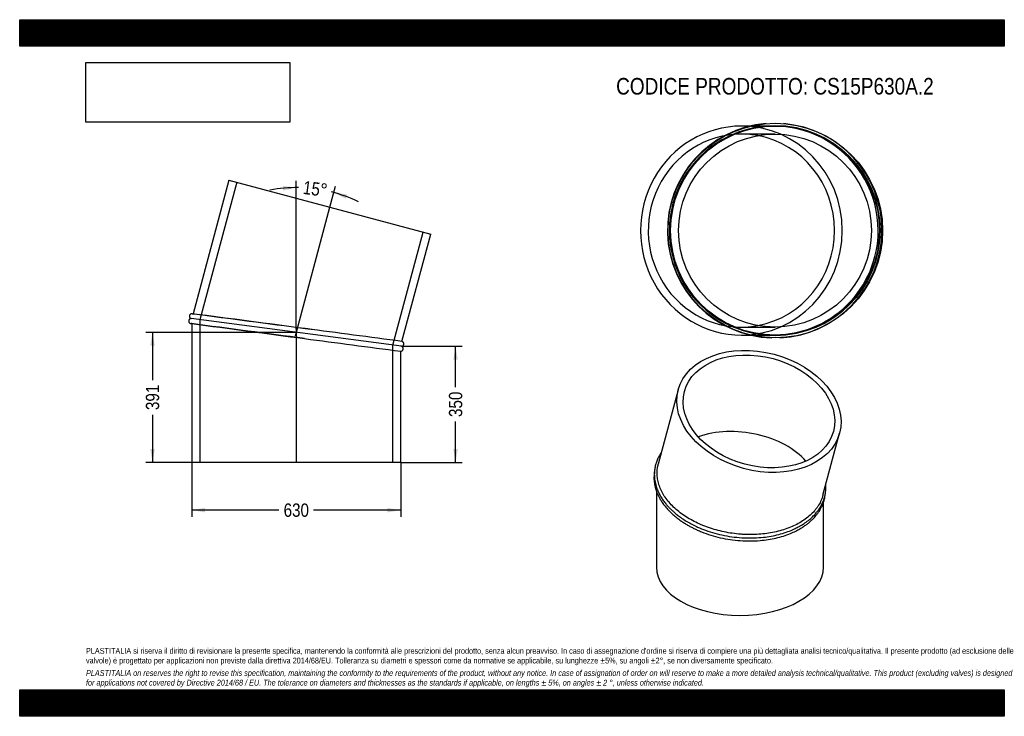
# Model space of a CAD drawing. Header units: millimetres. Extents: x 0 to 2970, y 0 to 2100.
import ezdxf
from ezdxf.enums import TextEntityAlignment as Align
from ezdxf.lldxf.tags import DXFTag

# ---------------------------------------------------------------- set-up
doc = ezdxf.new("R2010")
doc.units = ezdxf.units.MM
doc.header["$LTSCALE"] = 10
doc.layers.add('Default', color=7, linetype='Continuous')
doc.layers.add('TUBO_X_GOMITO_15', color=7, linetype='Continuous')
doc.styles.add('SEACAD_Arial_Narrow', font='ARIALN.TTF')
tags = doc.linetypes.add('CENTER2', pattern=[28.575, 19.05, -3.175, 3.175, -3.175]).pattern_tags.tags
tags[10:11] = [DXFTag(74, 4), DXFTag(75, 0), DXFTag(340, '0'), DXFTag(46, 0.0), DXFTag(50, 0.0), DXFTag(44, 0.0), DXFTag(45, 0.0)]
tags[8:9] = [DXFTag(74, 4), DXFTag(75, 0), DXFTag(340, '0'), DXFTag(46, 0.0), DXFTag(50, 0.0), DXFTag(44, 0.0), DXFTag(45, 0.0)]
tags[6:7] = [DXFTag(74, 4), DXFTag(75, 0), DXFTag(340, '0'), DXFTag(46, 0.0), DXFTag(50, 0.0), DXFTag(44, 0.0), DXFTag(45, 0.0)]
tags[4:5] = [DXFTag(74, 4), DXFTag(75, 0), DXFTag(340, '0'), DXFTag(46, 0.0), DXFTag(50, 0.0), DXFTag(44, 0.0), DXFTag(45, 0.0)]
tags = doc.linetypes.add('HIDDEN2', pattern=[4.7625, 3.175, -1.5875]).pattern_tags.tags
tags[6:7] = [DXFTag(74, 4), DXFTag(75, 0), DXFTag(340, '0'), DXFTag(46, 0.0), DXFTag(50, 0.0), DXFTag(44, 0.0), DXFTag(45, 0.0)]
tags[4:5] = [DXFTag(74, 4), DXFTag(75, 0), DXFTag(340, '0'), DXFTag(46, 0.0), DXFTag(50, 0.0), DXFTag(44, 0.0), DXFTag(45, 0.0)]
doc.dimstyles.new('Plastitalia', dxfattribs={"dimtxt": 40, "dimasz": 40, "dimexe": 20, "dimexo": 0, "dimgap": 10, "dimtad": 0, "dimdec": 0, "dimtxsty": 'SEACAD_Arial_Narrow', "dimblk1": '_SE_FILLED', "dimblk2": '_SE_FILLED', "dimsah": 1, "dimcen": 20, "dimadec": 0, "dimazin": 0, "dimtfac": 0.8, "dimtdec": 1, "dimtmove": 0, "dimatfit": 3, "dimfxl": 1, "dimtolj": 1, "dimarcsym": 0})
picture_1 = doc.add_image_def('image1.jpg', size_in_pixel=(4302, 1260))

# ---------------------------------------------------------------- blocks, each defined once
blk = doc.blocks.new('SEANNOT_GROUP')
at = {"layer": 'Default', "color": 7, "linetype": 'CENTER2'}
blk.add_line((834.3, 1167.4), (834.3, 765.6), dxfattribs=at)
blk = doc.blocks.new('SEANNOT_GROUP1')
at = {"layer": 'Default', "color": 7, "linetype": 'CENTER2'}
blk.add_line((831.5, 1147), (935.6, 1535.1), dxfattribs=at)
blk = doc.blocks.new('SE')
at = {"layer": 'TUBO_X_GOMITO_15', "color": 7, "linetype": 'Continuous'}
for p, q in [((631.3, 1616.7), (523.2, 1213.1)), ((631.3, 1616.7), (1239.8, 1453.7)), ((1153.1, 1130.1), (1239.8, 1453.7)), ((1151.2, 1115.4), (517.3, 1198.8)), ((1151.2, 1115.4), (517.3, 1198.8)), ((519.3, 1183.5), (519.3, 765.6)), ((1149.3, 765.6), (1149.3, 1100.6)), ((1149.3, 765.6), (519.3, 765.6))]:
    blk.add_line(p, q, dxfattribs=at)
at = {"layer": 'TUBO_X_GOMITO_15', "color": 7, "linetype": 'HIDDEN2'}
for p, q in [((654.6, 1610.5), (543.4, 1195.4)), ((1125.2, 1118.8), (1216.6, 1459.9)), ((523.2, 1213.1), (523, 1212.5)), ((543.4, 1195.4), (543.4, 765.6)), ((519.3, 1184.1), (519.3, 1183.5)), ((1125.2, 765.6), (1125.2, 1118.8))]:
    blk.add_line(p, q, dxfattribs=at)
at = {"layer": 'TUBO_X_GOMITO_15', "color": 7, "linetype": 'Continuous'}
for centre, radius, start, end in [((-8164.1, -66087.9), 67859.4, 82.356819, 82.646972), ((-10435.4, -83306.9), 85197.6, 82.38206, 82.614146), ((-24936.2, -195817.4), 198668, 82.454047, 82.538922), ((26922.6, 198089.7), 198668, 262.4615, 262.545953)]:
    blk.add_arc(centre, radius, start, end, dxfattribs=at)
at = {"layer": 'TUBO_X_GOMITO_15', "color": 7, "linetype": 'HIDDEN2'}
for centre, radius, start, end in [((-24936.2, -195817.4), 198668, 82.538922, 82.637326), ((26922.6, 198089.7), 198668, 262.362674, 262.4615), ((-17561, -137587.2), 139973.4, 82.42569, 82.436903)]:
    blk.add_arc(centre, radius, start, end, dxfattribs=at)
at = {"layer": 'TUBO_X_GOMITO_15', "color": 7, "linetype": 'Continuous'}
for points, knots in [([(517.3, 1198.8), (516.7, 1198.8), (515.8, 1198.7), (514.2, 1198.2), (512.8, 1197.4), (511.4, 1196.1), (510.4, 1194.5), (509.8, 1192.5), (509.8, 1190.7), (510.2, 1188.9), (510.9, 1187.3), (512, 1185.9), (513.4, 1184.8), (515.1, 1184.1), (516.2, 1183.9), (516.8, 1183.8)], [0, 0, 0, 0, 0.067614, 0.138212, 0.208599, 0.275156, 0.383651, 0.452924, 0.54973, 0.615348, 0.689688, 0.769253, 0.84984, 0.927431, 1, 1, 1, 1]), ([(520.7, 1213.4), (520.1, 1213.5), (519.2, 1213.6), (517.6, 1213.4), (516.1, 1212.9), (514.5, 1212), (513.2, 1210.7), (512.2, 1208.8), (511.7, 1207.1), (511.7, 1205.2), (512.1, 1203.5), (512.9, 1201.9), (514.2, 1200.4), (515.7, 1199.4), (516.7, 1199), (517.3, 1198.8)], [0, 0, 0, 0, 0.066581, 0.135187, 0.20368, 0.268446, 0.373349, 0.440979, 0.539802, 0.606411, 0.682024, 0.763284, 0.845986, 0.925966, 1, 1, 1, 1]), ([(1151.2, 1115.4), (1151.8, 1115.4), (1152.8, 1115.4), (1154.3, 1116), (1155.7, 1116.8), (1157.1, 1118.1), (1158.1, 1119.7), (1158.7, 1121.7), (1158.7, 1123.5), (1158.4, 1125.3), (1157.6, 1126.8), (1156.5, 1128.2), (1155.1, 1129.3), (1153.8, 1130), (1153.2, 1130.1), (1153.1, 1130.1)], [0, 0, 0, 0, 0.071987, 0.14715, 0.22209, 0.292951, 0.408463, 0.482216, 0.585282, 0.655144, 0.734292, 0.819002, 0.904801, 0.987411, 1, 1, 1, 1]), ([(1149.2, 1100.6), (1149.3, 1100.6), (1149.8, 1100.6), (1151, 1100.8), (1152.4, 1101.2), (1154, 1102.2), (1155.3, 1103.5), (1156.3, 1105.3), (1156.8, 1107.1), (1156.8, 1108.9), (1156.4, 1110.6), (1155.6, 1112.3), (1154.4, 1113.7), (1152.8, 1114.8), (1151.8, 1115.2), (1151.2, 1115.4)], [0, 0, 0, 0, 0.006208, 0.079251, 0.152174, 0.22113, 0.332817, 0.404822, 0.510036, 0.580954, 0.661458, 0.747974, 0.836024, 0.921178, 1, 1, 1, 1])]:
    blk.add_open_spline(points, degree=3, knots=knots, dxfattribs=at)
at = {"layer": 'TUBO_X_GOMITO_15', "color": 7, "linetype": 'HIDDEN2'}
for points in [[(520.7, 1213.4), (521.5, 1213.3), (522.3, 1212.9), (523.1, 1212.5)], [(519.4, 1184.1), (518.5, 1183.8), (517.6, 1183.8), (516.8, 1183.8)]]:
    blk.add_open_spline(points, degree=3, dxfattribs=at)
blk = doc.blocks.new('DMBLK13')
at = {"layer": 'Default', "linetype": 'Continuous'}
for points in [[(559.3, 614.8), (559.3, 628.1), (519.3, 621.5)], [(1109.3, 614.8), (1149.3, 621.5), (1109.3, 628.1)]]:
    blk.add_hatch(color=7, dxfattribs=at).paths.add_polyline_path(points)
at = {"layer": 'Default', "color": 7, "linetype": 'Continuous'}
for p, q in [((519.3, 765.6), (519.3, 601.5)), ((1149.3, 765.6), (1149.3, 601.5)), ((782.1, 621.5), (519.3, 621.5)), ((1149.3, 621.5), (886.4, 621.5))]:
    blk.add_line(p, q, dxfattribs=at)
at = {"layer": 'Default', "color": 7, "linetype": 'Continuous', "style": 'SEACAD_Arial_Narrow'}
blk.add_text('630', height=40, dxfattribs=at).set_placement((796.1, 641.5), align=Align.TOP_LEFT)
blk = doc.blocks.new('_SE_FILLED')
at = {"color": 0}
blk.add_line((0, 0), (-1, 0), dxfattribs=at)
blk.add_solid([(0, 0), (-1, -0.1665), (-1, 0.1665), (0, 0)], dxfattribs=at)
blk = doc.blocks.new('DMBLK14')
at = {"layer": 'Default', "linetype": 'Continuous'}
for points in [[(1321.4, 1075.4), (1314.8, 1115.4), (1308.1, 1075.4)], [(1321.4, 805.6), (1308.1, 805.6), (1314.8, 765.6)]]:
    blk.add_hatch(color=7, dxfattribs=at).paths.add_polyline_path(points)
at = {"layer": 'Default', "color": 7, "linetype": 'Continuous'}
for p, q in [((1151.2, 1115.4), (1334.8, 1115.4)), ((1314.8, 992.7), (1314.8, 1115.4)), ((1314.8, 765.6), (1314.8, 888.3)), ((1149.3, 765.6), (1334.8, 765.6))]:
    blk.add_line(p, q, dxfattribs=at)
at = {"layer": 'Default', "color": 7, "linetype": 'Continuous', "style": 'SEACAD_Arial_Narrow'}
blk.add_text('350', height=40, rotation=90, dxfattribs=at).set_placement((1294.8, 902.3), align=Align.TOP_LEFT)
blk = doc.blocks.new('SE1')
at = {"layer": 'TUBO_X_GOMITO_15', "color": 7, "linetype": 'Continuous'}
for p, q in [((1986.4, 984.4), (1926.3, 760)), ((2423.1, 666.8), (2473.3, 854)), ((1920.5, 679), (1920.5, 449.6)), ((2424.5, 449.6), (2424.5, 644.8))]:
    blk.add_line(p, q, dxfattribs=at)
for major_axis in [(-243.4, 65.2), (-224.8, 60.2)]:
    blk.add_ellipse((2229.9, 919.2), major_axis=major_axis, ratio=0.707107, dxfattribs=at)
for centre, major_axis, ratio, start_param, end_param in [((2172.5, 705.3), (231.9, -30.5), 0.646887, 0.632324, 2.227726), ((2172.5, 705.3), (231.9, -30.5), 0.646887, 0.632324, 2.227726), ((2172.5, 449.6), (252, 0), 0.57735, 3.141593, 6.283185)]:
    blk.add_ellipse(centre, major_axis=major_axis, ratio=ratio, start_param=start_param, end_param=end_param, dxfattribs=at)
for points, knots in [([(1935.9, 796), (1934.2, 793.6), (1930.4, 787.7), (1925.1, 777.9), (1920.5, 766.5), (1917, 754.5), (1915, 743), (1914.3, 733.3), (1914.3, 726), (1914.6, 720.1), (1915.2, 713.9), (1916.4, 706.4), (1918.4, 698.1), (1920.8, 690.1), (1923.4, 683.2), (1926.1, 676.8), (1929.6, 669.6), (1934.6, 660.7), (1941, 650.9), (1948.4, 641.2), (1955.8, 632.7), (1962.8, 625.4), (1969.7, 618.9), (1977.5, 612.1), (1987.5, 604.1), (2000, 595.1), (2014.4, 586.2), (2029.4, 577.9), (2047.3, 569.3), (2069.4, 560.3), (2096.4, 551.6), (2125.6, 544.7), (2155.4, 540), (2185.5, 537.5), (2215.1, 537.4), (2242.2, 539.4), (2266.9, 542.9), (2289.9, 548), (2311.6, 554.5), (2328, 560.9), (2339, 565.9), (2345.5, 569.1), (2351.7, 572.5), (2359.6, 577), (2370.2, 583.8), (2382.3, 592.9), (2393.3, 603.1), (2402, 612.6), (2408.6, 621), (2414.1, 629.1), (2418.8, 637.5), (2422.9, 646.2), (2426.3, 655.3), (2429, 664.7), (2430.9, 674.7), (2431.9, 685.1), (2431.9, 693), (2431.7, 697.4), (2431.6, 698.3)], [0.0914313, 0.0914313, 0.0914313, 0.0914313, 0.0991856, 0.1099112, 0.1210737, 0.1324188, 0.144245, 0.1532713, 0.1593062, 0.1642566, 0.1694211, 0.1764653, 0.184706, 0.1923529, 0.1986081, 0.2038401, 0.2103066, 0.2189105, 0.2292083, 0.2391677, 0.2478737, 0.2553996, 0.2620313, 0.2689515, 0.2782968, 0.2896098, 0.3013545, 0.3129986, 0.324109, 0.3403801, 0.3589623, 0.3775387, 0.3961119, 0.4146842, 0.4332579, 0.450961, 0.4660281, 0.4813673, 0.4973339, 0.5119887, 0.5184436, 0.5233842, 0.5278347, 0.5340154, 0.5435625, 0.5566758, 0.5696836, 0.5800333, 0.5890184, 0.5971963, 0.6055909, 0.6144744, 0.6231903, 0.6319263, 0.6413978, 0.6511931, 0.6606376, 0.6632308, 0.6632308, 0.6632308, 0.6632308]), ([(1996.5, 610.6), (1990.7, 614.9), (1985.2, 619.3), (1974.7, 628.4), (1969.8, 633.1), (1960.7, 642.7), (1956.4, 647.6), (1948.7, 657.6), (1945.2, 662.7), (1938.9, 673), (1936.2, 678.2), (1931.4, 688.8), (1929.3, 694.1), (1926.1, 704.9), (1924.8, 710.4), (1923.1, 721.2), (1922.7, 726.6), (1922.7, 737.4), (1923, 742.8), (1924.4, 752.1), (1925.3, 756.1), (1926.3, 760)], [0, 0, 0, 0, 0.015625, 0.015625, 0.03125, 0.03125, 0.046875, 0.046875, 0.0625, 0.0625, 0.078125, 0.078125, 0.09375, 0.09375, 0.109375, 0.109375, 0.125, 0.125, 0.140625, 0.140625, 0.1524185, 0.1524185, 0.1524185, 0.1524185]), ([(1914.7, 738.4), (1914.3, 735.9), (1913.5, 729.9), (1913.1, 720.8), (1913.4, 711.4), (1914.4, 702.9), (1915.9, 694.6), (1918.1, 686.2), (1920.6, 678.4), (1922.9, 672.6), (1924.7, 668.5), (1926.5, 664.7), (1929, 659.8), (1932.9, 652.7), (1938.5, 643.9), (1947, 632.4), (1953.3, 625.5), (1957.4, 621)], [0.8887828, 0.8887828, 0.8887828, 0.8887828, 0.8957979, 0.9056207, 0.913926, 0.9215326, 0.9287427, 0.9368049, 0.944701, 0.950241, 0.9529582, 0.9563252, 0.9608789, 0.9671715, 0.9762849, 0.9872284, 1, 1, 1, 1]), ([(1957.4, 621), (1961.8, 616.4), (1968.9, 609.4), (1981.9, 598.5), (1993.4, 590), (2004.4, 582.7), (2014.4, 576.6), (2024.1, 571.2), (2033.8, 566.2), (2044.6, 561.2), (2061.2, 554.1), (2084.2, 545.9), (2113.2, 538.1), (2143, 532.5), (2173.3, 529.2), (2203.5, 528.2), (2232, 529.5), (2257.9, 532.6), (2281.4, 537.2), (2303.9, 543.3), (2323.8, 550.5), (2340.4, 557.9), (2353.4, 564.9), (2364, 571.5), (2373.1, 577.8), (2381.6, 584.5), (2389.6, 591.7), (2396.4, 598.6), (2401.6, 604.5), (2405.2, 609), (2408.3, 613.3), (2411.5, 618), (2415.3, 624.1), (2419.4, 631.9), (2423.3, 640.8), (2426.3, 649.7), (2428.4, 658), (2429.7, 665.5), (2430.2, 670.4), (2430.4, 672.8)], [0, 0, 0, 0, 0.0130999, 0.0248304, 0.0351925, 0.0441874, 0.0518225, 0.0592627, 0.0664112, 0.0736596, 0.0826848, 0.1013486, 0.1200369, 0.1387215, 0.1574042, 0.1760877, 0.1947741, 0.2108109, 0.2260242, 0.2417003, 0.2575717, 0.2701054, 0.2806884, 0.2902075, 0.2984352, 0.3064655, 0.3156037, 0.3246254, 0.3305729, 0.3353405, 0.3393401, 0.344278, 0.3502244, 0.3582837, 0.3677737, 0.3765844, 0.3838922, 0.3911936, 0.3976629, 0.3976629, 0.3976629, 0.3976629]), ([(2423.1, 666.8), (2422.8, 665.5), (2422.4, 664.2), (2420.4, 657.8), (2418.4, 652.7), (2413.6, 642.6), (2410.8, 637.7), (2406.1, 630.6), (2404.4, 628.3), (2400.9, 623.6), (2399, 621.3), (2393.1, 614.6), (2388.9, 610.3), (2375.2, 597.9), (2364.8, 590.4), (2347.1, 580.2), (2341, 577), (2328.1, 571.1), (2321.4, 568.4), (2307.6, 563.4), (2300.5, 561.2), (2285.8, 557.2), (2278.3, 555.5), (2263, 552.5), (2255.2, 551.3), (2239.3, 549.4), (2231.3, 548.7), (2215.2, 547.9), (2207.1, 547.7), (2194.9, 547.9), (2190.8, 548), (2182.5, 548.4), (2178.4, 548.6), (2166, 549.6), (2157.7, 550.5), (2141.3, 552.8), (2133.1, 554.2), (2116.9, 557.6), (2108.9, 559.5), (2093.1, 563.9), (2085.4, 566.3), (2074, 570.3), (2070.2, 571.7), (2062.8, 574.5), (2059.1, 576), (2048.2, 580.7), (2041.2, 584), (2020.8, 594.4), (2008.2, 602.1), (1996.5, 610.6)], [0.6523815, 0.6523815, 0.6523815, 0.6523815, 0.65625, 0.65625, 0.671875, 0.671875, 0.6875, 0.6875, 0.6953125, 0.6953125, 0.703125, 0.703125, 0.71875, 0.71875, 0.75, 0.75, 0.765625, 0.765625, 0.78125, 0.78125, 0.796875, 0.796875, 0.8125, 0.8125, 0.828125, 0.828125, 0.84375, 0.84375, 0.859375, 0.859375, 0.8671875, 0.8671875, 0.875, 0.875, 0.890625, 0.890625, 0.90625, 0.90625, 0.921875, 0.921875, 0.9375, 0.9375, 0.9453125, 0.9453125, 0.953125, 0.953125, 0.96875, 0.96875, 1, 1, 1, 1])]:
    blk.add_open_spline(points, degree=3, knots=knots, dxfattribs=at)
blk = doc.blocks.new('DMBLK15')
at = {"layer": 'Default', "linetype": 'Continuous'}
for points in [[(794.6, 1585.3), (834.3, 1593.8), (794, 1598.6)], [(987.4, 1573.2), (947.3, 1578.9), (983.4, 1560.5)]]:
    blk.add_hatch(color=7, dxfattribs=at).paths.add_polyline_path(points)
at = {"layer": 'Default', "color": 7, "linetype": 'Continuous'}
for p, q in [((834.3, 1167.4), (834.3, 1613.8)), ((935.6, 1535.1), (952.5, 1598.3))]:
    blk.add_line(p, q, dxfattribs=at)
for start, end in [(89.1219, 100.4952), (64.5048, 75.8781)]:
    blk.add_arc((834.3, 1157.1), 436.7, start, end, dxfattribs=at)
at = {"layer": 'Default', "color": 7, "linetype": 'Continuous', "style": 'SEACAD_Arial_Narrow'}
blk.add_text('15°', height=40, rotation=352.5, dxfattribs=at).set_placement((857.8, 1614.7), align=Align.TOP_LEFT)
blk = doc.blocks.new('SE2')
at = {"layer": 'TUBO_X_GOMITO_15', "color": 7, "linetype": 'Continuous'}
for p, q in [((2204.1, 1779.3), (2177.1, 1779.3)), ((2177.1, 1149.3), (2204.2, 1149.3))]:
    blk.add_line(p, q, dxfattribs=at)
at = {"layer": 'TUBO_X_GOMITO_15', "color": 7, "linetype": 'HIDDEN2'}
for p, q in [((2278.4, 1755.2), (2177.1, 1755.2)), ((2274.5, 1779.3), (2204.1, 1779.3)), ((2177.1, 1173.4), (2278.4, 1173.4)), ((2204.2, 1149.3), (2274.5, 1149.3))]:
    blk.add_line(p, q, dxfattribs=at)
at = {"layer": 'TUBO_X_GOMITO_15', "color": 7, "linetype": 'Continuous'}
for centre, radius in [((2279.4, 1464.3), 323.5), ((2278.4, 1464.3), 315), ((2278.4, 1464.3), 290.9)]:
    blk.add_circle(centre, radius, dxfattribs=at)
at = {"layer": 'TUBO_X_GOMITO_15', "color": 7, "linetype": 'HIDDEN2'}
blk.add_circle((2278.4, 1464.3), 316.9, dxfattribs=at)
blk.add_circle((2278.4, 1464.3), 316.9, dxfattribs=at)
at = {"layer": 'TUBO_X_GOMITO_15', "color": 7, "linetype": 'Continuous'}
blk.add_arc((2277.4, 1464.3), 323.5, 94.6366, 268.4814, dxfattribs=at)
at = {"layer": 'TUBO_X_GOMITO_15', "color": 7, "linetype": 'HIDDEN2'}
for centre, radius, start, end in [((2277.4, 1464.3), 323.5, 0, 85.1729), ((2274.6, 1464.3), 315, 0, 117.2912), ((2274.6, 1464.3), 315, 119.4464, 240.9307), ((2274.6, 1464.3), 315, 268.9181, 0), ((2277.4, 1464.3), 323.5, 272.7938, 0), ((2274.6, 1464.3), 315, 242.9543, 268.1254)]:
    blk.add_arc(centre, radius, start, end, dxfattribs=at)
at = {"layer": 'TUBO_X_GOMITO_15', "color": 7, "linetype": 'Continuous'}
for major_axis, start_param, end_param in [((0, 315), 0, 3.141593), ((0, 290.9), 3.3197, 6.105077)]:
    blk.add_ellipse((2177.1, 1464.3), major_axis=major_axis, ratio=0.965926, start_param=start_param, end_param=end_param, dxfattribs=at)
at = {"layer": 'TUBO_X_GOMITO_15', "color": 7, "linetype": 'HIDDEN2'}
for major_axis, start_param, end_param in [((0, 290.9), 0, 3.3197), ((0, 315), 3.141593, 6.283185), ((0, 290.9), 6.105077, 6.283185)]:
    blk.add_ellipse((2177.1, 1464.3), major_axis=major_axis, ratio=0.965926, start_param=start_param, end_param=end_param, dxfattribs=at)
blk = doc.blocks.new('DMBLK16')
at = {"layer": 'Default', "linetype": 'Continuous'}
for points in [[(393.9, 1117.1), (407.3, 1117.1), (400.6, 1157.1)], [(393.9, 805.6), (400.6, 765.6), (407.3, 805.6)]]:
    blk.add_hatch(color=7, dxfattribs=at).paths.add_polyline_path(points)
at = {"layer": 'Default', "color": 7, "linetype": 'Continuous'}
for p, q in [((834.3, 1157.1), (380.6, 1157.1)), ((400.6, 1157.1), (400.6, 1013.5)), ((400.6, 909.2), (400.6, 765.6)), ((834.3, 765.6), (380.6, 765.6))]:
    blk.add_line(p, q, dxfattribs=at)
at = {"layer": 'Default', "color": 7, "linetype": 'Continuous', "style": 'SEACAD_Arial_Narrow'}
blk.add_text('391', height=40, rotation=90, dxfattribs=at).set_placement((380.6, 923.2), align=Align.TOP_LEFT)

msp = doc.modelspace()

# ---------------------------------------------------------------- hatches: boundary and pattern name
at = {"layer": 'Default', "linetype": 'Continuous'}
h = msp.add_hatch(dxfattribs=at)
h.set_pattern_fill('LINE', scale=0.629921, angle=45, style=0)
h.paths.add_polyline_path([(2970, 2020), (2970, 2100), (0, 2100), (0, 2020)])
for points in [[(2970, 2020), (2970, 2100), (0, 2100), (0, 2020)], [(2970, 0), (2970, 80), (0, 80), (0, 0)]]:
    msp.add_hatch(color=7, dxfattribs=at).paths.add_polyline_path(points)
h = msp.add_hatch(dxfattribs=at)
h.set_pattern_fill('LINE', scale=0.629921, angle=45, style=0)
h.paths.add_polyline_path([(2970, 0), (2970, 80), (0, 80), (0, 0)])

# ---------------------------------------------------------------- linework, layer by layer
at = {"layer": 'Default', "color": 7, "linetype": 'Continuous'}
for p, q in [((0, 2100), (2970, 2100)), ((0, 2020), (0, 2100)), ((2970, 2100), (2970, 2020)), ((2970, 2020), (0, 2020)), ((0, 80), (2970, 80)), ((0, 0), (0, 80)), ((2970, 80), (2970, 0)), ((2970, 0), (0, 0))]:
    msp.add_line(p, q, dxfattribs=at)

# ---------------------------------------------------------------- block references
at = {"layer": 'Default'}
for name in ['SE2', 'SE', 'SEANNOT_GROUP1', 'SEANNOT_GROUP', 'SE1']:
    msp.add_blockref(name, (0, 0), dxfattribs=at)

# ---------------------------------------------------------------- texts
at = {"layer": 'Default', "attachment_point": 1}
for s, insert, char_height, width in [('{\\fArial Narrow|b0||i0||c0|p34;\\C7;\\H50.;\\W1.;CODICE PRODOTTO: CS15P630A.2}', (1799.1, 1924.4), 50, 960.648), ("{\\fArial Narrow|b0||i0||c0|p34;\\C7;\\H17.5;\\W1.;PLASTITALIA si riserva il diritto di revisionare la presente specifica, mantenendo la conformità alle prescrizioni del prodotto, senza alcun preavviso. In caso di assegnazione d'ordine si riserva di compiere una più dettagliata analisi tecnico/qualitativa. Il presente prodotto (ad esclusione delle \\P}{\\fArial Narrow|b0||i0||c0|p34;\\C7;\\H17.5;\\W1.;valvole) è progettato per applicazioni non previste dalla direttiva 2014/68/EU. Tolleranza su diametri e spessori come da normative se applicabile, su lunghezze ±5%, su angoli ±2°, se non diversamente specificato.\\P}{\\fArial Narrow|b0||i0||c0|p34;\\C7;\\H5.;\\W1.;   \\P}{\\fArial Narrow|b0||i1||c0|p34;\\C7;\\H17.5;\\W1.;PLASTITALIA on reserves the right to revise this specification, maintaining the conformity to the requirements of the product, without any notice. In case of assignation of order on will reserve to make a more detailed analysis technical/qualitative. This product (excluding valves) is designed \\P}{\\fArial Narrow|b0||i1||c0|p34;\\C7;\\H17.5;\\W1.;for applications not covered by Directive 2014/68 / EU. The tolerance on diameters and thicknesses as the standards if applicable, on lengths ± 5%, on angles ± 2 °, unless otherwise indicated.\\P}", (200, 206), 17.5, 2570)]:
    msp.add_mtext(s, dxfattribs=dict(at, insert=insert, char_height=char_height, width=width))

# ---------------------------------------------------------------- dimensions: what is measured, and where the dimension line sits
at = {"layer": 'Default', "color": 7, "linetype": 'Continuous'}
dim = msp.add_angular_dim_2l(base=(891.3, 1590.1), line1=((834.3, 1157.1), (834.3, 1167.4)), line2=((834.3, 1157.1), (935.6, 1535.1)), text='\\A1;<>', dimstyle='Plastitalia', override={"dimadec": 2}, dxfattribs=at)
dim.commit()
dim.dimension.update_dxf_attribs({"geometry": 'DMBLK15', "text_midpoint": (891.3, 1590.1), "dimtype": 162})
for base, p1, p2, angle, picture, middle, dimtype in [((400.6136, 1157.0781), (834.2556, 1157.0781), (834.2556, 765.6075), 270, 'DMBLK16', (400.6136, 961.3428), 161), ((1314.8, 1115.4), (1149.3, 765.6), (1151.2, 1115.4), 90, 'DMBLK14', (1314.8, 940.5), 160)]:
    dim = msp.add_linear_dim(base=base, p1=p1, p2=p2, angle=angle, text='\\A1;<>', dimstyle='Plastitalia', dxfattribs=at)
    dim.commit()
    dim.dimension.update_dxf_attribs({"geometry": picture, "text_midpoint": middle, "dimtype": dimtype})
dim = msp.add_linear_dim(base=(519.3, 621.5), p1=(1149.3, 765.6), p2=(519.3, 765.6), text='\\A1;<>', dimstyle='Plastitalia', dxfattribs=at)
dim.commit()
dim.dimension.update_dxf_attribs({"geometry": 'DMBLK13', "text_midpoint": (834.3, 621.5), "dimtype": 160})

# ---------------------------------------------------------------- pictures from other files: only their frames are drawn
image = msp.add_image(picture_1, insert=(200, 1791), size_in_units=(614.6, 180))
image.dxf.flags = 7

doc.saveas('drawing.dxf')
